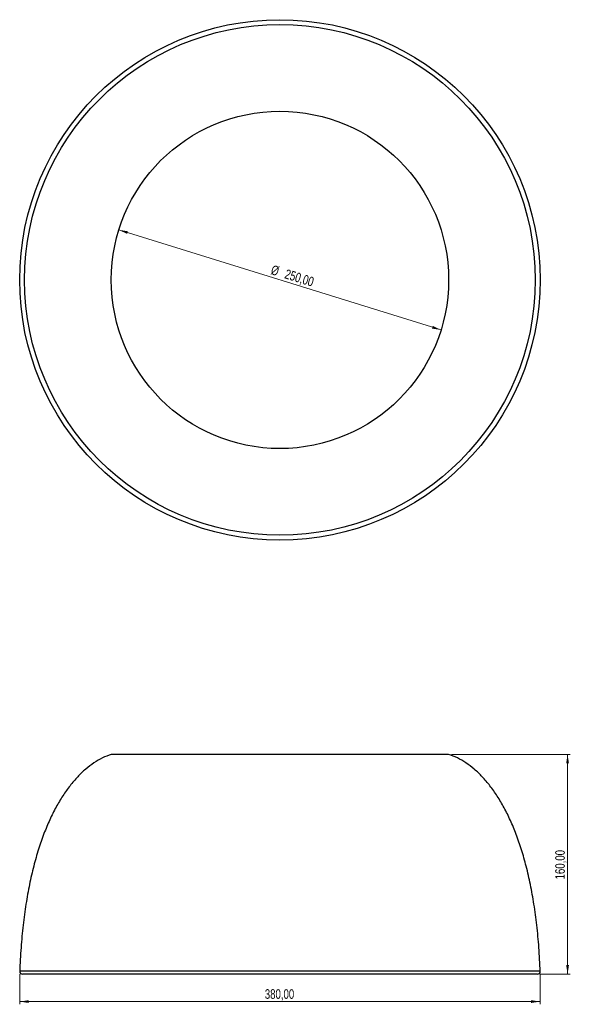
# Model space of a CAD drawing. Header units: millimetres. Extents: x 527 to 728, y 443 to 802.
import ezdxf

# ---------------------------------------------------------------- set-up
doc = ezdxf.new("R2010")
doc.units = ezdxf.units.MM
doc.styles.add('SLDTEXTSTYLE0', font='TXT', dxfattribs={"width": 0.75})
doc.dimstyles.new('SLDDIMSTYLE0', dxfattribs={"dimtxt": 3.5, "dimasz": 3.302, "dimexe": 0, "dimexo": 0.0625, "dimgap": 0.875, "dimtad": 1, "dimlfac": 2, "dimrnd": 1e-09, "dimzin": 12, "dimdsep": 46, "dimtxsty": 'SLDTEXTSTYLE0', "dimsah": 1, "dimcen": 0.09, "dimadec": 0, "dimazin": 3, "dimtfac": 1, "dimtofl": 0, "dimtmove": 0, "dimatfit": 3, "dimfxl": 0, "dimfrac": 2, "dimtolj": 1, "dimtzin": 12, "dimarcsym": 0})
doc.dimstyles.new('SLDDIMSTYLE1', dxfattribs={"dimtxt": 3.5, "dimasz": 3.302, "dimexe": 0, "dimexo": 0.0625, "dimgap": 0.875, "dimtad": 1, "dimlfac": 2, "dimrnd": 1e-09, "dimzin": 12, "dimdsep": 46, "dimtxsty": 'SLDTEXTSTYLE0', "dimsah": 1, "dimcen": 0, "dimadec": 0, "dimazin": 3, "dimtfac": 1, "dimtmove": 0, "dimatfit": 3, "dimfxl": 0, "dimfrac": 2, "dimtolj": 1, "dimtzin": 12, "dimarcsym": 0})

# ---------------------------------------------------------------- blocks, each defined once
blk = doc.blocks.new('_D')
at = {"color": 7, "linetype": 'Continuous', "lineweight": 0}
for p, q in [((684.5, 534), (727.94, 534)), ((726.94, 534), (726.94, 453.7)), ((716.93, 453.7), (727.94, 453.7))]:
    blk.add_line(p, q, dxfattribs=at)
at = {"color": 7, "linetype": 'Continuous', "lineweight": 18}
for points in [[(726.94, 534), (726.43, 530.7), (727.45, 530.7)], [(726.94, 453.7), (727.45, 457.01), (726.43, 457.01)]]:
    blk.add_solid(points, dxfattribs=at)
at = {"color": 7, "linetype": 'Continuous', "lineweight": 18, "insert": (722.43, 488.33), "char_height": 3.5, "attachment_point": 1, "rotation": 90, "style": 'SLDTEXTSTYLE0'}
blk.add_mtext('160,00', dxfattribs=at)
blk = doc.blocks.new('_D_1')
at = {"color": 7, "linetype": 'Continuous', "lineweight": 0}
for p, q in [((526.85, 453.75), (526.85, 442.7)), ((716.94, 453.75), (716.94, 442.7)), ((526.85, 443.7), (716.94, 443.7))]:
    blk.add_line(p, q, dxfattribs=at)
at = {"color": 7, "linetype": 'Continuous', "lineweight": 18}
for points in [[(526.85, 443.7), (530.16, 443.2), (530.16, 444.21)], [(716.94, 443.7), (713.64, 444.21), (713.64, 443.2)]]:
    blk.add_solid(points, dxfattribs=at)
at = {"color": 7, "linetype": 'Continuous', "lineweight": 18, "insert": (616.37, 448.21), "char_height": 3.5, "attachment_point": 1, "style": 'SLDTEXTSTYLE0'}
blk.add_mtext('380,00', dxfattribs=at)
blk = doc.blocks.new('_D_2')
at = {"color": 7, "linetype": 'Continuous', "lineweight": 0}
blk.add_line((680.73, 689.03), (563.06, 725.56), dxfattribs=at)
at = {"color": 7, "linetype": 'Continuous', "lineweight": 18}
for points in [[(563.06, 725.56), (566.07, 724.1), (566.37, 725.07)], [(680.73, 689.03), (677.72, 690.49), (677.42, 689.52)]]:
    blk.add_solid(points, dxfattribs=at)
at = {"color": 7, "linetype": 'Continuous', "lineweight": 18, "char_height": 3.5, "attachment_point": 1, "rotation": 342.7507, "style": 'SLDTEXTSTYLE0'}
for s, insert in [('%%c', (619.33, 712.82)), ('250,00', (624.38, 711.3))]:
    blk.add_mtext(s, dxfattribs=dict(at, insert=insert))

msp = doc.modelspace()

# ---------------------------------------------------------------- linework, layer by layer
at = {"color": 7, "linetype": 'Continuous', "lineweight": 25}
for p, q in [((683.498, 534.0033), (560.2929, 534.0033)), ((716.9378, 454.7485), (526.8531, 454.7485)), ((715.9303, 453.7033), (527.8606, 453.7033))]:
    msp.add_line(p, q, dxfattribs=at)
for radius in [95.0431, 95.0424, 61.6026]:
    msp.add_circle((621.8954, 707.2961), radius, dxfattribs=at)
at = {"color": 7, "linetype": 'Continuous'}
msp.add_circle((621.8954, 707.2961), 93.25, dxfattribs=at)
at = {"color": 7, "linetype": 'Continuous', "lineweight": 25}
for centre, start, end in [((527.8606, 454.7115), 177.894504, 270), ((715.9303, 454.7115), 270, 2.105496)]:
    msp.add_arc(centre, 1.0082, start, end, dxfattribs=at)
for points, knots in [([(560.2929, 534.0033), (559.2135, 533.5924), (557.0092, 532.7535), (553.881, 530.9), (550.8392, 528.5974), (547.9144, 525.8002), (545.1341, 522.5441), (542.5086, 518.8331), (540.046, 514.6742), (537.7456, 510.045), (535.6048, 504.9055), (533.6442, 499.2451), (531.8837, 493.0546), (530.3507, 486.3659), (529.0588, 479.1767), (528.0293, 471.4848), (527.2529, 463.2886), (526.9888, 457.649), (526.8531, 454.7485)], [0, 0, 0, 0, 0.03823988, 0.07809274, 0.12004754, 0.16455358, 0.21200835, 0.26182579, 0.31511487, 0.37213242, 0.43310734, 0.49961936, 0.57066605, 0.64643165, 0.72708837, 0.81279907, 0.90371944, 1, 1, 1, 1]), ([(716.9378, 454.7485), (716.8024, 457.6429), (716.539, 463.2709), (715.7652, 471.4507), (714.7394, 479.1286), (713.4522, 486.3059), (711.933, 492.9488), (710.2005, 499.0657), (708.2754, 504.6658), (706.1601, 509.7917), (703.8545, 514.4738), (701.3669, 518.7069), (698.7055, 522.4839), (695.9021, 525.7736), (692.9718, 528.5806), (689.9238, 530.8911), (686.789, 532.7503), (684.5798, 533.5914), (683.498, 534.0033)], [0, 0, 0, 0, 0.09607645, 0.18681582, 0.27236753, 0.35288625, 0.42853371, 0.49825445, 0.56361443, 0.62480078, 0.68201854, 0.73654887, 0.78745554, 0.835045, 0.87966952, 0.92172893, 0.96167495, 1, 1, 1, 1])]:
    msp.add_open_spline(points, degree=3, knots=knots, dxfattribs=at)

# ---------------------------------------------------------------- dimensions: what is measured, and where the dimension line sits
at = {"color": 7, "linetype": 'Continuous', "lineweight": 18}
dim = msp.add_diameter_dim_2p(p1=(680.7274, 689.0291), p2=(563.0635, 725.5631), dimstyle='SLDDIMSTYLE1', dxfattribs=at)
dim.commit()
dim.dimension.update_dxf_attribs({"geometry": '_D_2', "text_midpoint": (627.3015, 705.6176), "dimtype": 163})
for base, p1, p2, angle, picture, middle in [((726.9385, 453.7033), (683.498, 534.0033), (715.9303, 453.7033), 90, '_D', (726.9385, 495.4446)), ((716.9378, 443.7033), (526.8531, 454.7485), (716.9378, 454.7485), 0, '_D_1', (623.4828, 443.7033))]:
    dim = msp.add_linear_dim(base=base, p1=p1, p2=p2, angle=angle, dimstyle='SLDDIMSTYLE0', dxfattribs=at)
    dim.commit()
    dim.dimension.update_dxf_attribs({"geometry": picture, "text_midpoint": middle, "dimtype": 160})

doc.saveas('drawing.dxf')
